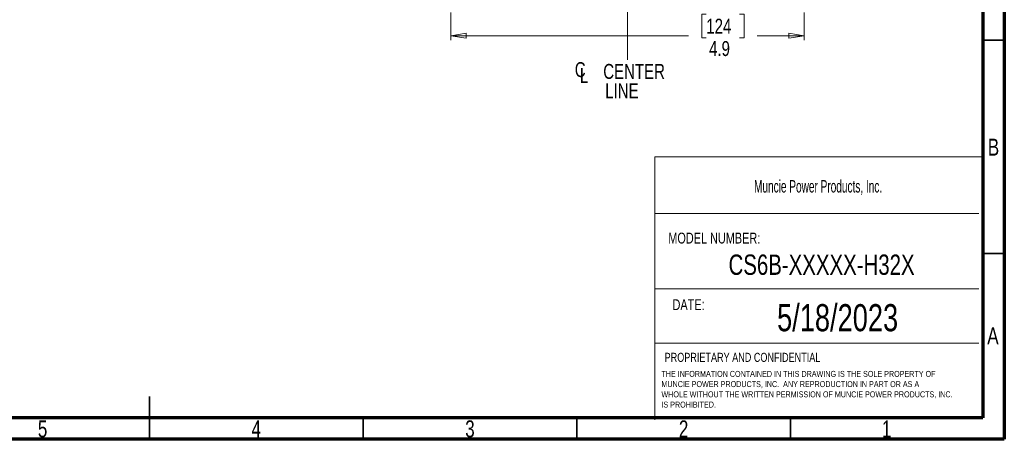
# Model space of a CAD drawing. Header units: inches. Extents: x 0.6 to 16.3, y 0.2 to 11.5.
# Tile 9 of 17: x 7.3 to 16.3, y 0.2 to 4.1. Entities that reach past the tile are written whole.
import ezdxf

# ---------------------------------------------------------------- set-up
doc = ezdxf.new("R2010")
doc.units = ezdxf.units.IN
doc.header["$MEASUREMENT"] = 0
doc.linetypes.add('CENTERX2', pattern=[0.8, 0.5, -0.1, 0.1, -0.1])
doc.styles.add('SLDTEXTSTYLE0', font='TXT', dxfattribs={"width": 0.75})
doc.styles.add('SLDTEXTSTYLE1', font='TXT', dxfattribs={"width": 0.605})
doc.dimstyles.new('SLDDIMSTYLE1', dxfattribs={"dimtxt": 0.137795, "dimasz": 0.14, "dimexe": 0, "dimexo": 0.0625, "dimgap": 0.034449, "dimtad": 0, "dimdec": 1, "dimlfac": 1.5, "dimrnd": 1e-09, "dimzin": 12, "dimdsep": 46, "dimtxsty": 'SLDTEXTSTYLE0', "dimblk1": 'CLOSED', "dimblk2": 'CLOSED', "dimsah": 1, "dimcen": 0.09, "dimadec": 0, "dimazin": 3, "dimtfac": 1, "dimtdec": 1, "dimtofl": 0, "dimtmove": 0, "dimatfit": 3, "dimldrblk": 'CLOSED', "dimfxl": 0, "dimfrac": 2, "dimtolj": 1, "dimtzin": 12, "dimarcsym": 0})

# ---------------------------------------------------------------- blocks, each defined once
blk = doc.blocks.new('SW_NOTE_0')
at = {"color": 0, "linetype": 'Continuous', "lineweight": 0, "char_height": 0.055, "attachment_point": 1, "style": 'SLDTEXTSTYLE0'}
for s, insert in [('THE INFORMATION CONTAINED IN THIS DRAWING IS THE SOLE PROPERTY OF', (0, 0.0709)), ('MUNCIE POWER PRODUCTS, INC.  ANY REPRODUCTION IN PART OR AS A', (0, -0.0235)), ('WHOLE WITHOUT THE WRITTEN PERMISSION OF MUNCIE POWER PRODUCTS, INC.', (0, -0.1178)), ('IS PROHIBITED.', (0, -0.2122))]:
    blk.add_mtext(s, dxfattribs=dict(at, insert=insert))
blk = doc.blocks.new('_Closed')
at = {"color": 0, "linetype": 'ByBlock', "lineweight": -2}
for p, q in [((-1, 0.166667), (0, 0)), ((-1, 0.166667), (-1, -0.166667)), ((0, 0), (-1, -0.166667)), ((0, 0), (-1, 0))]:
    blk.add_line(p, q, dxfattribs=at)
blk = doc.blocks.new('_D_11')
at = {"color": 7, "linetype": 'Continuous', "lineweight": 0}
for p, q in [((11.2409, 4.1319), (11.2409, 3.8793)), ((13.5933, 4.1171), (13.5513, 4.1171)), ((13.5513, 4.1171), (13.5513, 3.8984)), ((13.8988, 4.1171), (13.9408, 4.1171)), ((13.9408, 4.1171), (13.9408, 3.8984)), ((14.4943, 4.1319), (14.4943, 3.8793)), ((11.2409, 3.9187), (13.4305, 3.9187)), ((14.4943, 3.9187), (14.0616, 3.9187)), ((13.5513, 3.8984), (13.5933, 3.8984)), ((13.9408, 3.8984), (13.8988, 3.8984))]:
    blk.add_line(p, q, dxfattribs=at)
at = {"color": 7, "linetype": 'Continuous', "lineweight": 18, "xscale": 0.14, "yscale": 0.14, "rotation": 180.0000000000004}
blk.add_blockref('_Closed', (11.2409, 3.9187, 0.2998), dxfattribs=at)
at = {"color": 7, "linetype": 'Continuous', "lineweight": 18, "xscale": 0.14, "yscale": 0.14}
blk.add_blockref('_Closed', (14.4943, 3.9187, 0.2998), dxfattribs=at)
at = {"color": 7, "linetype": 'Continuous', "lineweight": 18, "char_height": 0.1378, "attachment_point": 1, "style": 'SLDTEXTSTYLE0'}
for s, insert in [('124', (13.5933, 4.076)), ('4.9', (13.6188, 3.8699))]:
    blk.add_mtext(s, dxfattribs=dict(at, insert=insert))
blk = doc.blocks.new('SW_SYMBOL_MOD_CL')
at = {"color": 0, "linetype": 'Continuous', "lineweight": 0, "char_height": 30.8, "attachment_point": 5, "style": 'SLDTEXTSTYLE0'}
for s, insert in [('C', (15.7, 23.6)), ('L', (23.6, 11.8))]:
    blk.add_mtext(s, dxfattribs=dict(at, insert=insert))
blk = doc.blocks.new('SW_NOTE_0_1')
at = {"color": 0, "linetype": 'Continuous', "lineweight": 0, "xscale": 0.004470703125, "yscale": 0.004470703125, "zscale": 0.004470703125}
blk.add_blockref('SW_SYMBOL_MOD_CL', (0, 0.0191), dxfattribs=at)
at = {"color": 0, "linetype": 'Continuous', "lineweight": 0, "char_height": 0.1378, "attachment_point": 2, "style": 'SLDTEXTSTYLE0'}
for s, insert in [('CENTER', (0.5667, 0.1776)), ('LINE', (0.4541, -0.0005))]:
    blk.add_mtext(s, dxfattribs=dict(at, insert=insert))

msp = doc.modelspace()

# ---------------------------------------------------------------- linework, layer by layer
at = {"color": 7, "linetype": 'Continuous', "lineweight": 70}
for p, q in [((16.3386, 11.4961), (16.3386, 0.1969)), ((16.1417, 11.2992), (16.1417, 0.3937)), ((16.1417, 0.3937), (0.7874, 0.3937)), ((16.3386, 0.1969), (0.5906, 0.1969))]:
    msp.add_line(p, q, dxfattribs=at)
at = {"color": 7, "linetype": 'CENTERX2', "lineweight": 18}
for p, q in [((12.8676, 3.6962), (12.8676, 9.6889)), ((12.8676, 4.9928), (12.8676, 3.6962))]:
    msp.add_line(p, q, dxfattribs=at)
at = {"color": 7, "linetype": 'Continuous', "lineweight": 35}
for p, q in [((16.1417, 3.878), (16.3386, 3.878)), ((16.1417, 1.9094), (16.3386, 1.9094)), ((8.4646, 0.1969), (8.4646, 0.5906)), ((8.4646, 0.3937), (8.4646, 0.1969)), ((10.4331, 0.3937), (10.4331, 0.1969)), ((12.4016, 0.3937), (12.4016, 0.1969)), ((14.3701, 0.3937), (14.3701, 0.1969))]:
    msp.add_line(p, q, dxfattribs=at)
at = {"color": 7, "linetype": 'Continuous', "lineweight": 18}
for p, q in [((13.1204, 2.8018), (13.1204, 0.3755)), ((13.1204, 2.8018), (16.1417, 2.8018)), ((13.1204, 2.281), (16.1038, 2.281)), ((13.1204, 1.5834), (16.1038, 1.5834)), ((13.1204, 1.0837), (16.1038, 1.0837))]:
    msp.add_line(p, q, dxfattribs=at)

# ---------------------------------------------------------------- block references
at = {"color": 7, "linetype": 'Continuous', "lineweight": 0}
for name, p in [('SW_NOTE_0_1', (12.3614, 3.4813)), ('SW_NOTE_0', (13.1799, 0.7571))]:
    msp.add_blockref(name, p, dxfattribs=at)

# ---------------------------------------------------------------- texts
for s, insert, char_height, attachment_point, style in [('B', (16.239, 2.9697), 0.1562, 2, 'SLDTEXTSTYLE0'), ('Muncie Power Products, Inc.', (14.0334, 2.5876), 0.114583, 1, 'SLDTEXTSTYLE1'), ('MODEL NUMBER:', (13.2432, 2.1029), 0.1, 1, 'SLDTEXTSTYLE0'), ('CS6B-XXXXX-H32X', (14.6552, 1.9012), 0.1875, 2, 'SLDTEXTSTYLE0'), ('DATE:', (13.2822, 1.4886), 0.1, 1, 'SLDTEXTSTYLE0'), ('5/18/2023', (14.8029, 1.4437), 0.25, 2, 'SLDTEXTSTYLE0'), ('A', (16.2338, 1.2299), 0.1562, 2, 'SLDTEXTSTYLE0'), ('PROPRIETARY AND CONFIDENTIAL', (13.2092, 0.9947), 0.083333, 1, 'SLDTEXTSTYLE0'), ('5', (7.4787, 0.3713), 0.1562, 2, 'SLDTEXTSTYLE0'), ('4', (9.4472, 0.3713), 0.1562, 2, 'SLDTEXTSTYLE0'), ('3', (11.4157, 0.3713), 0.1562, 2, 'SLDTEXTSTYLE0'), ('2', (13.3843, 0.3713), 0.1562, 2, 'SLDTEXTSTYLE0'), ('1', (15.2543, 0.3713), 0.1562, 2, 'SLDTEXTSTYLE0')]:
    msp.add_mtext(s, dxfattribs=dict(at, insert=insert, char_height=char_height, attachment_point=attachment_point, style=style))

# ---------------------------------------------------------------- dimensions: what is measured, and where the dimension line sits
at = {"color": 7, "linetype": 'Continuous', "lineweight": 18}
dim = msp.add_linear_dim(base=(14.4943, 3.9187), p1=(11.2409, 4.1712), p2=(14.4943, 4.1712), dimstyle='SLDDIMSTYLE1', dxfattribs=at)
dim.commit()
dim.dimension.update_dxf_attribs({"geometry": '_D_11', "text_midpoint": (13.746, 3.9187), "dimtype": 160})

doc.saveas('drawing.dxf')
